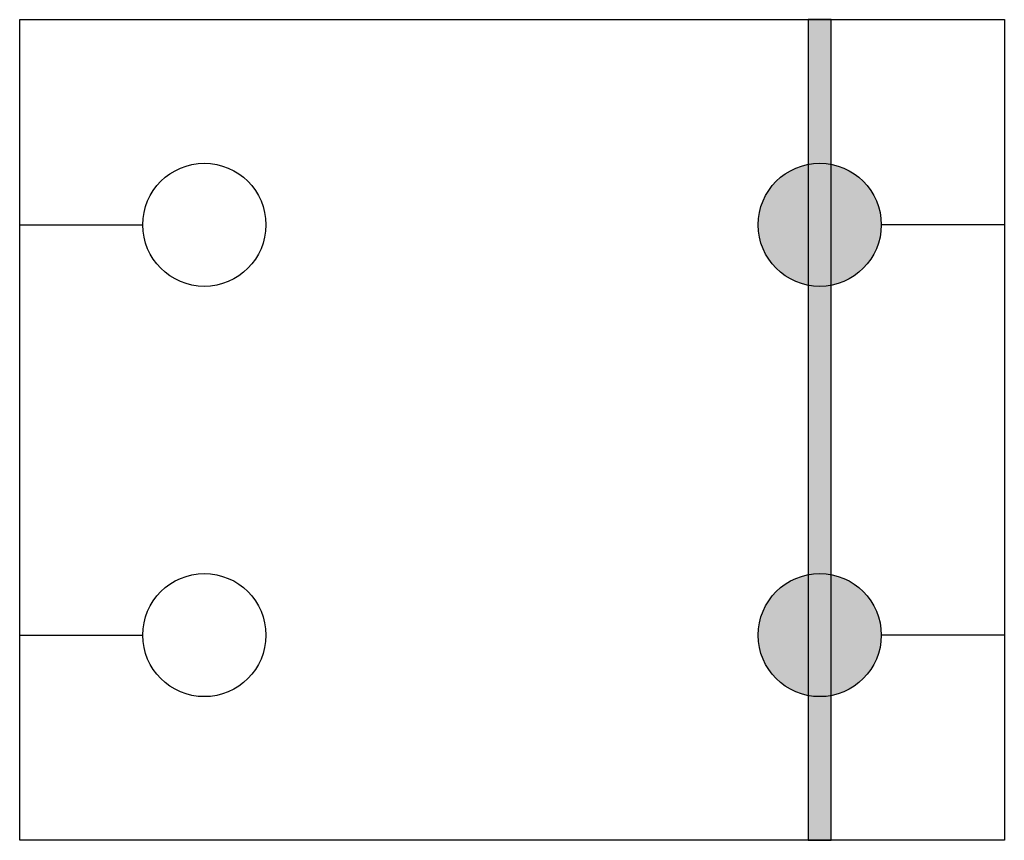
# Model space of a CAD drawing. Extents: x -7.1 to 4.9, y -22.8 to -12.8.
import ezdxf

# ---------------------------------------------------------------- set-up
doc = ezdxf.new("R2010")
doc.units = 0
doc.header["$MEASUREMENT"] = 0
doc.layers.get('0').update_dxf_attribs({"linetype": 'CONTINUOUS'})

msp = doc.modelspace()

# ---------------------------------------------------------------- hatches: boundary and pattern name
msp.add_hatch(color=256).paths.add_polyline_path([(2.514, -22.846), (2.791, -22.846), (2.791, -12.846), (2.514, -12.846)])
h = msp.add_hatch(color=256)
edge = h.paths.add_edge_path()
edge.add_arc((2.653, -15.346), 0.75, 0, 360)
h = msp.add_hatch(color=256)
edge = h.paths.add_edge_path()
edge.add_arc((2.653, -20.346), 0.75, 0, 360)

# ---------------------------------------------------------------- linework, layer by layer
at = {"color": 5, "lineweight": 30}
for p, q in [((-7.097, -12.846), (4.903, -12.846)), ((-7.097, -22.846), (-7.097, -12.846)), ((4.903, -12.846), (4.903, -22.846)), ((4.903, -22.846), (-7.097, -22.846))]:
    msp.add_line(p, q, dxfattribs=at)
for p, q in [((-7.097, -15.346), (-5.597, -15.346)), ((4.903, -15.346), (3.403, -15.346)), ((-7.097, -20.346), (-5.597, -20.346)), ((4.903, -20.346), (3.403, -20.346))]:
    msp.add_line(p, q)
msp.add_lwpolyline([(2.514, -22.846), (2.791, -22.846), (2.791, -12.846), (2.514, -12.846)], close=True)
at = {"color": 7}
for centre in [(-4.847, -15.346), (2.653, -15.346), (-4.847, -20.346), (2.653, -20.346)]:
    msp.add_circle(centre, 0.75, dxfattribs=at)

doc.saveas('drawing.dxf')
